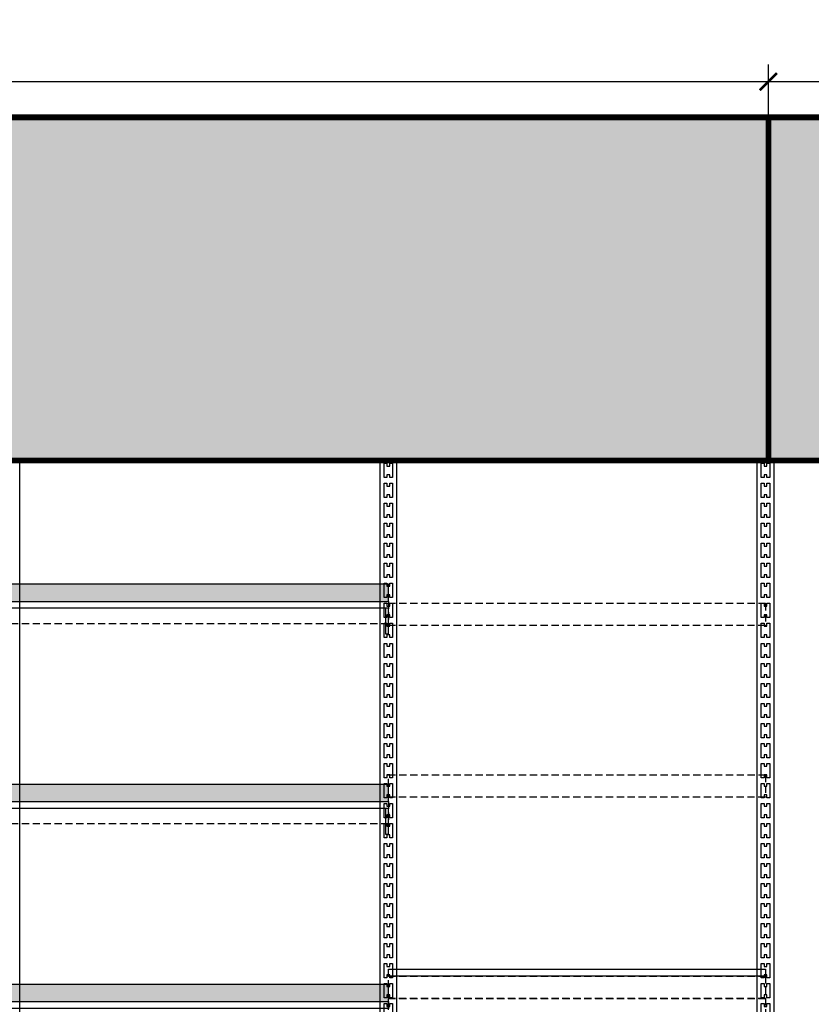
# Model space of a CAD drawing. Header units: centimetres. Extents: x 4120 to 19220, y -7417 to 180.
# Tile 79 of 223: x 12195 to 12333, y -6555 to -6383. Entities that reach past the tile are written whole.
import ezdxf

# ---------------------------------------------------------------- set-up
doc = ezdxf.new("R2010")
doc.units = ezdxf.units.CM
doc.linetypes.add('DASHED', pattern=[19.05, 12.7, -6.35])
doc.layers.add('Otok szary', color=7, linetype='Continuous', true_color=0x7d7d7d)
doc.styles.add('SIMPLEX', font='arial.ttf', dxfattribs={"width": 0.7, "height": 8})
doc.styles.get("Standard").update_dxf_attribs({"font": 'arial.ttf'})
doc.dimstyles.new('1', dxfattribs={"dimscale": 3, "dimtxt": 2, "dimasz": 1, "dimexe": 1, "dimexo": 0, "dimgap": 0.5, "dimtad": 1, "dimdec": 0, "dimdsep": 46, "dimtxsty": 'Standard', "dimblk": 'ARCHTICK', "dimcen": 0.5, "dimdle": 1, "dimclrd": 5, "dimclre": 5, "dimclrt": 5, "dimadec": 0, "dimazin": 2, "dimtfac": 1, "dimtdec": 0, "dimtofl": 0, "dimtmove": 0, "dimatfit": 3, "dimldrblk": 'OBLIQUE', "dimfxl": 1, "dimtvp": 0.5, "dimtolj": 1, "dimtzin": 0, "dimlwd": -1, "dimarcsym": 0})

# ---------------------------------------------------------------- blocks, each defined once
blk = doc.blocks.new('WINOBRANIE 66')
blk.add_line((-31.5, 240), (31.5, 240))
at = {"color": 8}
for points in [[(-34.5, 240), (-34.5, 0), (-31.5, 0), (-31.5, 240), (-34.5, 240)], [(31.5, 240), (31.5, 0), (34.5, 0), (34.5, 240), (31.5, 240)]]:
    blk.add_lwpolyline(points, dxfattribs=at)
at = {"color": 8, "ltscale": 0.002}
for points in [[(-33.75, 239.5), (-33.25, 239.5), (-33.25, 239), (-32.75, 239), (-32.75, 239.5), (-32.25, 239.5), (-32.25, 237), (-32.75, 237), (-32.75, 237.5), (-33.25, 237.5), (-33.25, 237), (-33.75, 237)], [(32.25, 239.5), (32.75, 239.5), (32.75, 239), (33.25, 239), (33.25, 239.5), (33.75, 239.5), (33.75, 237), (33.25, 237), (33.25, 237.5), (32.75, 237.5), (32.75, 237), (32.25, 237)], [(-33.75, 236), (-33.25, 236), (-33.25, 235.5), (-32.75, 235.5), (-32.75, 236), (-32.25, 236), (-32.25, 233.5), (-32.75, 233.5), (-32.75, 234), (-33.25, 234), (-33.25, 233.5), (-33.75, 233.5)], [(32.25, 236), (32.75, 236), (32.75, 235.5), (33.25, 235.5), (33.25, 236), (33.75, 236), (33.75, 233.5), (33.25, 233.5), (33.25, 234), (32.75, 234), (32.75, 233.5), (32.25, 233.5)], [(-33.75, 232.5), (-33.25, 232.5), (-33.25, 232), (-32.75, 232), (-32.75, 232.5), (-32.25, 232.5), (-32.25, 230), (-32.75, 230), (-32.75, 230.5), (-33.25, 230.5), (-33.25, 230), (-33.75, 230)], [(32.25, 232.5), (32.75, 232.5), (32.75, 232), (33.25, 232), (33.25, 232.5), (33.75, 232.5), (33.75, 230), (33.25, 230), (33.25, 230.5), (32.75, 230.5), (32.75, 230), (32.25, 230)], [(-33.75, 229), (-33.25, 229), (-33.25, 228.5), (-32.75, 228.5), (-32.75, 229), (-32.25, 229), (-32.25, 226.5), (-32.75, 226.5), (-32.75, 227), (-33.25, 227), (-33.25, 226.5), (-33.75, 226.5)], [(32.25, 229), (32.75, 229), (32.75, 228.5), (33.25, 228.5), (33.25, 229), (33.75, 229), (33.75, 226.5), (33.25, 226.5), (33.25, 227), (32.75, 227), (32.75, 226.5), (32.25, 226.5)], [(-33.75, 225.5), (-33.25, 225.5), (-33.25, 225), (-32.75, 225), (-32.75, 225.5), (-32.25, 225.5), (-32.25, 223), (-32.75, 223), (-32.75, 223.5), (-33.25, 223.5), (-33.25, 223), (-33.75, 223)], [(32.25, 225.5), (32.75, 225.5), (32.75, 225), (33.25, 225), (33.25, 225.5), (33.75, 225.5), (33.75, 223), (33.25, 223), (33.25, 223.5), (32.75, 223.5), (32.75, 223), (32.25, 223)], [(-33.75, 222), (-33.25, 222), (-33.25, 221.5), (-32.75, 221.5), (-32.75, 222), (-32.25, 222), (-32.25, 219.5), (-32.75, 219.5), (-32.75, 220), (-33.25, 220), (-33.25, 219.5), (-33.75, 219.5)], [(32.25, 222), (32.75, 222), (32.75, 221.5), (33.25, 221.5), (33.25, 222), (33.75, 222), (33.75, 219.5), (33.25, 219.5), (33.25, 220), (32.75, 220), (32.75, 219.5), (32.25, 219.5)], [(-33.75, 218.5), (-33.25, 218.5), (-33.25, 218), (-32.75, 218), (-32.75, 218.5), (-32.25, 218.5), (-32.25, 216), (-32.75, 216), (-32.75, 216.5), (-33.25, 216.5), (-33.25, 216), (-33.75, 216)], [(32.25, 218.5), (32.75, 218.5), (32.75, 218), (33.25, 218), (33.25, 218.5), (33.75, 218.5), (33.75, 216), (33.25, 216), (33.25, 216.5), (32.75, 216.5), (32.75, 216), (32.25, 216)], [(-33.75, 215), (-33.25, 215), (-33.25, 214.5), (-32.75, 214.5), (-32.75, 215), (-32.25, 215), (-32.25, 212.5), (-32.75, 212.5), (-32.75, 213), (-33.25, 213), (-33.25, 212.5), (-33.75, 212.5)], [(32.25, 215), (32.75, 215), (32.75, 214.5), (33.25, 214.5), (33.25, 215), (33.75, 215), (33.75, 212.5), (33.25, 212.5), (33.25, 213), (32.75, 213), (32.75, 212.5), (32.25, 212.5)], [(-33.75, 211.5), (-33.25, 211.5), (-33.25, 211), (-32.75, 211), (-32.75, 211.5), (-32.25, 211.5), (-32.25, 209), (-32.75, 209), (-32.75, 209.5), (-33.25, 209.5), (-33.25, 209), (-33.75, 209)], [(32.25, 211.5), (32.75, 211.5), (32.75, 211), (33.25, 211), (33.25, 211.5), (33.75, 211.5), (33.75, 209), (33.25, 209), (33.25, 209.5), (32.75, 209.5), (32.75, 209), (32.25, 209)], [(-33.75, 208), (-33.25, 208), (-33.25, 207.5), (-32.75, 207.5), (-32.75, 208), (-32.25, 208), (-32.25, 205.5), (-32.75, 205.5), (-32.75, 206), (-33.25, 206), (-33.25, 205.5), (-33.75, 205.5)], [(32.25, 208), (32.75, 208), (32.75, 207.5), (33.25, 207.5), (33.25, 208), (33.75, 208), (33.75, 205.5), (33.25, 205.5), (33.25, 206), (32.75, 206), (32.75, 205.5), (32.25, 205.5)], [(-33.75, 204.5), (-33.25, 204.5), (-33.25, 204), (-32.75, 204), (-32.75, 204.5), (-32.25, 204.5), (-32.25, 202), (-32.75, 202), (-32.75, 202.5), (-33.25, 202.5), (-33.25, 202), (-33.75, 202)], [(32.25, 204.5), (32.75, 204.5), (32.75, 204), (33.25, 204), (33.25, 204.5), (33.75, 204.5), (33.75, 202), (33.25, 202), (33.25, 202.5), (32.75, 202.5), (32.75, 202), (32.25, 202)], [(-33.75, 201), (-33.25, 201), (-33.25, 200.5), (-32.75, 200.5), (-32.75, 201), (-32.25, 201), (-32.25, 198.5), (-32.75, 198.5), (-32.75, 199), (-33.25, 199), (-33.25, 198.5), (-33.75, 198.5)], [(32.25, 201), (32.75, 201), (32.75, 200.5), (33.25, 200.5), (33.25, 201), (33.75, 201), (33.75, 198.5), (33.25, 198.5), (33.25, 199), (32.75, 199), (32.75, 198.5), (32.25, 198.5)], [(-33.75, 197.5), (-33.25, 197.5), (-33.25, 197), (-32.75, 197), (-32.75, 197.5), (-32.25, 197.5), (-32.25, 195), (-32.75, 195), (-32.75, 195.5), (-33.25, 195.5), (-33.25, 195), (-33.75, 195)], [(32.25, 197.5), (32.75, 197.5), (32.75, 197), (33.25, 197), (33.25, 197.5), (33.75, 197.5), (33.75, 195), (33.25, 195), (33.25, 195.5), (32.75, 195.5), (32.75, 195), (32.25, 195)], [(-33.75, 194), (-33.25, 194), (-33.25, 193.5), (-32.75, 193.5), (-32.75, 194), (-32.25, 194), (-32.25, 191.5), (-32.75, 191.5), (-32.75, 192), (-33.25, 192), (-33.25, 191.5), (-33.75, 191.5)], [(32.25, 194), (32.75, 194), (32.75, 193.5), (33.25, 193.5), (33.25, 194), (33.75, 194), (33.75, 191.5), (33.25, 191.5), (33.25, 192), (32.75, 192), (32.75, 191.5), (32.25, 191.5)], [(-33.75, 190.5), (-33.25, 190.5), (-33.25, 190), (-32.75, 190), (-32.75, 190.5), (-32.25, 190.5), (-32.25, 188), (-32.75, 188), (-32.75, 188.5), (-33.25, 188.5), (-33.25, 188), (-33.75, 188)], [(32.25, 190.5), (32.75, 190.5), (32.75, 190), (33.25, 190), (33.25, 190.5), (33.75, 190.5), (33.75, 188), (33.25, 188), (33.25, 188.5), (32.75, 188.5), (32.75, 188), (32.25, 188)], [(-33.75, 187), (-33.25, 187), (-33.25, 186.5), (-32.75, 186.5), (-32.75, 187), (-32.25, 187), (-32.25, 184.5), (-32.75, 184.5), (-32.75, 185), (-33.25, 185), (-33.25, 184.5), (-33.75, 184.5)], [(32.25, 187), (32.75, 187), (32.75, 186.5), (33.25, 186.5), (33.25, 187), (33.75, 187), (33.75, 184.5), (33.25, 184.5), (33.25, 185), (32.75, 185), (32.75, 184.5), (32.25, 184.5)], [(-33.75, 183.5), (-33.25, 183.5), (-33.25, 183), (-32.75, 183), (-32.75, 183.5), (-32.25, 183.5), (-32.25, 181), (-32.75, 181), (-32.75, 181.5), (-33.25, 181.5), (-33.25, 181), (-33.75, 181)], [(32.25, 183.5), (32.75, 183.5), (32.75, 183), (33.25, 183), (33.25, 183.5), (33.75, 183.5), (33.75, 181), (33.25, 181), (33.25, 181.5), (32.75, 181.5), (32.75, 181), (32.25, 181)], [(-33.75, 180), (-33.25, 180), (-33.25, 179.5), (-32.75, 179.5), (-32.75, 180), (-32.25, 180), (-32.25, 177.5), (-32.75, 177.5), (-32.75, 178), (-33.25, 178), (-33.25, 177.5), (-33.75, 177.5)], [(32.25, 180), (32.75, 180), (32.75, 179.5), (33.25, 179.5), (33.25, 180), (33.75, 180), (33.75, 177.5), (33.25, 177.5), (33.25, 178), (32.75, 178), (32.75, 177.5), (32.25, 177.5)], [(-33.75, 176.5), (-33.25, 176.5), (-33.25, 176), (-32.75, 176), (-32.75, 176.5), (-32.25, 176.5), (-32.25, 174), (-32.75, 174), (-32.75, 174.5), (-33.25, 174.5), (-33.25, 174), (-33.75, 174)], [(32.25, 176.5), (32.75, 176.5), (32.75, 176), (33.25, 176), (33.25, 176.5), (33.75, 176.5), (33.75, 174), (33.25, 174), (33.25, 174.5), (32.75, 174.5), (32.75, 174), (32.25, 174)], [(-33.75, 173), (-33.25, 173), (-33.25, 172.5), (-32.75, 172.5), (-32.75, 173), (-32.25, 173), (-32.25, 170.5), (-32.75, 170.5), (-32.75, 171), (-33.25, 171), (-33.25, 170.5), (-33.75, 170.5)], [(32.25, 173), (32.75, 173), (32.75, 172.5), (33.25, 172.5), (33.25, 173), (33.75, 173), (33.75, 170.5), (33.25, 170.5), (33.25, 171), (32.75, 171), (32.75, 170.5), (32.25, 170.5)], [(-33.75, 169.5), (-33.25, 169.5), (-33.25, 169), (-32.75, 169), (-32.75, 169.5), (-32.25, 169.5), (-32.25, 167), (-32.75, 167), (-32.75, 167.5), (-33.25, 167.5), (-33.25, 167), (-33.75, 167)], [(32.25, 169.5), (32.75, 169.5), (32.75, 169), (33.25, 169), (33.25, 169.5), (33.75, 169.5), (33.75, 167), (33.25, 167), (33.25, 167.5), (32.75, 167.5), (32.75, 167), (32.25, 167)], [(-33.75, 166), (-33.25, 166), (-33.25, 165.5), (-32.75, 165.5), (-32.75, 166), (-32.25, 166), (-32.25, 163.5), (-32.75, 163.5), (-32.75, 164), (-33.25, 164), (-33.25, 163.5), (-33.75, 163.5)], [(32.25, 166), (32.75, 166), (32.75, 165.5), (33.25, 165.5), (33.25, 166), (33.75, 166), (33.75, 163.5), (33.25, 163.5), (33.25, 164), (32.75, 164), (32.75, 163.5), (32.25, 163.5)], [(-33.75, 162.5), (-33.25, 162.5), (-33.25, 162), (-32.75, 162), (-32.75, 162.5), (-32.25, 162.5), (-32.25, 160), (-32.75, 160), (-32.75, 160.5), (-33.25, 160.5), (-33.25, 160), (-33.75, 160)], [(32.25, 162.5), (32.75, 162.5), (32.75, 162), (33.25, 162), (33.25, 162.5), (33.75, 162.5), (33.75, 160), (33.25, 160), (33.25, 160.5), (32.75, 160.5), (32.75, 160), (32.25, 160)], [(-33.75, 159), (-33.25, 159), (-33.25, 158.5), (-32.75, 158.5), (-32.75, 159), (-32.25, 159), (-32.25, 156.5), (-32.75, 156.5), (-32.75, 157), (-33.25, 157), (-33.25, 156.5), (-33.75, 156.5)], [(32.25, 159), (32.75, 159), (32.75, 158.5), (33.25, 158.5), (33.25, 159), (33.75, 159), (33.75, 156.5), (33.25, 156.5), (33.25, 157), (32.75, 157), (32.75, 156.5), (32.25, 156.5)], [(-33.75, 155.5), (-33.25, 155.5), (-33.25, 155), (-32.75, 155), (-32.75, 155.5), (-32.25, 155.5), (-32.25, 153), (-32.75, 153), (-32.75, 153.5), (-33.25, 153.5), (-33.25, 153), (-33.75, 153)], [(32.25, 155.5), (32.75, 155.5), (32.75, 155), (33.25, 155), (33.25, 155.5), (33.75, 155.5), (33.75, 153), (33.25, 153), (33.25, 153.5), (32.75, 153.5), (32.75, 153), (32.25, 153)], [(-33.75, 152), (-33.25, 152), (-33.25, 151.5), (-32.75, 151.5), (-32.75, 152), (-32.25, 152), (-32.25, 149.5), (-32.75, 149.5), (-32.75, 150), (-33.25, 150), (-33.25, 149.5), (-33.75, 149.5)], [(32.25, 152), (32.75, 152), (32.75, 151.5), (33.25, 151.5), (33.25, 152), (33.75, 152), (33.75, 149.5), (33.25, 149.5), (33.25, 150), (32.75, 150), (32.75, 149.5), (32.25, 149.5)], [(-33.75, 148.5), (-33.25, 148.5), (-33.25, 148), (-32.75, 148), (-32.75, 148.5), (-32.25, 148.5), (-32.25, 146), (-32.75, 146), (-32.75, 146.5), (-33.25, 146.5), (-33.25, 146), (-33.75, 146)], [(32.25, 148.5), (32.75, 148.5), (32.75, 148), (33.25, 148), (33.25, 148.5), (33.75, 148.5), (33.75, 146), (33.25, 146), (33.25, 146.5), (32.75, 146.5), (32.75, 146), (32.25, 146)], [(-33.75, 145), (-33.25, 145), (-33.25, 144.5), (-32.75, 144.5), (-32.75, 145), (-32.25, 145), (-32.25, 142.5), (-32.75, 142.5), (-32.75, 143), (-33.25, 143), (-33.25, 142.5), (-33.75, 142.5)], [(32.25, 145), (32.75, 145), (32.75, 144.5), (33.25, 144.5), (33.25, 145), (33.75, 145), (33.75, 142.5), (33.25, 142.5), (33.25, 143), (32.75, 143), (32.75, 142.5), (32.25, 142.5)]]:
    blk.add_lwpolyline(points, close=True, dxfattribs=at)
at = {"color": 253, "linetype": 'DASHED', "ltscale": 0.1, "true_color": 0xb3b3b3}
for points in [[(-33, 215), (33, 215), (33, 211.1), (-33, 211.1)], [(-33, 185), (33, 185), (33, 181.1), (-33, 181.1)], [(-33, 149.8), (33, 149.8), (33, 145.9), (-33, 145.9)], [(-33, 145.9), (33, 145.9), (33, 142), (-33, 142)]]:
    blk.add_lwpolyline(points, close=True, dxfattribs=at)
blk.add_lwpolyline([(-33, 151), (33, 151), (33, 149.8), (-33, 149.8)], close=True)
blk = doc.blocks.new('Ogranicznik plexi front 66')
h = blk.add_hatch(color=252)
h.set_gradient(color1=(148, 148, 148), rotation=135, tint=1, name='CYLINDER')
h.paths.add_polyline_path([(0, 3), (0, 0), (66, 0), (66, 3)])
blk.add_lwpolyline([(0, 0), (66, 0), (66, 3), (0, 3)], close=True)
blk = doc.blocks.new('fdsf')
blk.add_line((18879.37, 15854.81), (18942.37, 15854.81))
at = {"color": 8}
for points in [[(18876.37, 15854.81), (18876.37, 15614.81), (18879.37, 15614.81), (18879.37, 15854.81), (18876.37, 15854.81)], [(18942.37, 15854.81), (18942.37, 15614.81), (18945.37, 15614.81), (18945.37, 15854.81), (18942.37, 15854.81)]]:
    blk.add_lwpolyline(points, dxfattribs=at)
at = {"color": 8, "ltscale": 0.002}
for points in [[(18943.12, 15854.31), (18943.62, 15854.31), (18943.62, 15853.81), (18944.12, 15853.81), (18944.12, 15854.31), (18944.62, 15854.31), (18944.62, 15851.81), (18944.12, 15851.81), (18944.12, 15852.31), (18943.62, 15852.31), (18943.62, 15851.81), (18943.12, 15851.81)], [(18943.12, 15850.81), (18943.62, 15850.81), (18943.62, 15850.31), (18944.12, 15850.31), (18944.12, 15850.81), (18944.62, 15850.81), (18944.62, 15848.31), (18944.12, 15848.31), (18944.12, 15848.81), (18943.62, 15848.81), (18943.62, 15848.31), (18943.12, 15848.31)], [(18943.12, 15847.31), (18943.62, 15847.31), (18943.62, 15846.81), (18944.12, 15846.81), (18944.12, 15847.31), (18944.62, 15847.31), (18944.62, 15844.81), (18944.12, 15844.81), (18944.12, 15845.31), (18943.62, 15845.31), (18943.62, 15844.81), (18943.12, 15844.81)], [(18943.12, 15843.81), (18943.62, 15843.81), (18943.62, 15843.31), (18944.12, 15843.31), (18944.12, 15843.81), (18944.62, 15843.81), (18944.62, 15841.31), (18944.12, 15841.31), (18944.12, 15841.81), (18943.62, 15841.81), (18943.62, 15841.31), (18943.12, 15841.31)], [(18943.12, 15840.31), (18943.62, 15840.31), (18943.62, 15839.81), (18944.12, 15839.81), (18944.12, 15840.31), (18944.62, 15840.31), (18944.62, 15837.81), (18944.12, 15837.81), (18944.12, 15838.31), (18943.62, 15838.31), (18943.62, 15837.81), (18943.12, 15837.81)], [(18943.12, 15836.81), (18943.62, 15836.81), (18943.62, 15836.31), (18944.12, 15836.31), (18944.12, 15836.81), (18944.62, 15836.81), (18944.62, 15834.31), (18944.12, 15834.31), (18944.12, 15834.81), (18943.62, 15834.81), (18943.62, 15834.31), (18943.12, 15834.31)], [(18943.12, 15833.31), (18943.62, 15833.31), (18943.62, 15832.81), (18944.12, 15832.81), (18944.12, 15833.31), (18944.62, 15833.31), (18944.62, 15830.81), (18944.12, 15830.81), (18944.12, 15831.31), (18943.62, 15831.31), (18943.62, 15830.81), (18943.12, 15830.81)], [(18943.12, 15829.81), (18943.62, 15829.81), (18943.62, 15829.31), (18944.12, 15829.31), (18944.12, 15829.81), (18944.62, 15829.81), (18944.62, 15827.31), (18944.12, 15827.31), (18944.12, 15827.81), (18943.62, 15827.81), (18943.62, 15827.31), (18943.12, 15827.31)], [(18943.12, 15826.31), (18943.62, 15826.31), (18943.62, 15825.81), (18944.12, 15825.81), (18944.12, 15826.31), (18944.62, 15826.31), (18944.62, 15823.81), (18944.12, 15823.81), (18944.12, 15824.31), (18943.62, 15824.31), (18943.62, 15823.81), (18943.12, 15823.81)], [(18943.12, 15822.81), (18943.62, 15822.81), (18943.62, 15822.31), (18944.12, 15822.31), (18944.12, 15822.81), (18944.62, 15822.81), (18944.62, 15820.31), (18944.12, 15820.31), (18944.12, 15820.81), (18943.62, 15820.81), (18943.62, 15820.31), (18943.12, 15820.31)], [(18943.12, 15819.31), (18943.62, 15819.31), (18943.62, 15818.81), (18944.12, 15818.81), (18944.12, 15819.31), (18944.62, 15819.31), (18944.62, 15816.81), (18944.12, 15816.81), (18944.12, 15817.31), (18943.62, 15817.31), (18943.62, 15816.81), (18943.12, 15816.81)], [(18943.12, 15815.81), (18943.62, 15815.81), (18943.62, 15815.31), (18944.12, 15815.31), (18944.12, 15815.81), (18944.62, 15815.81), (18944.62, 15813.31), (18944.12, 15813.31), (18944.12, 15813.81), (18943.62, 15813.81), (18943.62, 15813.31), (18943.12, 15813.31)], [(18943.12, 15812.31), (18943.62, 15812.31), (18943.62, 15811.81), (18944.12, 15811.81), (18944.12, 15812.31), (18944.62, 15812.31), (18944.62, 15809.81), (18944.12, 15809.81), (18944.12, 15810.31), (18943.62, 15810.31), (18943.62, 15809.81), (18943.12, 15809.81)], [(18943.12, 15808.81), (18943.62, 15808.81), (18943.62, 15808.31), (18944.12, 15808.31), (18944.12, 15808.81), (18944.62, 15808.81), (18944.62, 15806.31), (18944.12, 15806.31), (18944.12, 15806.81), (18943.62, 15806.81), (18943.62, 15806.31), (18943.12, 15806.31)], [(18943.12, 15805.31), (18943.62, 15805.31), (18943.62, 15804.81), (18944.12, 15804.81), (18944.12, 15805.31), (18944.62, 15805.31), (18944.62, 15802.81), (18944.12, 15802.81), (18944.12, 15803.31), (18943.62, 15803.31), (18943.62, 15802.81), (18943.12, 15802.81)], [(18943.12, 15801.81), (18943.62, 15801.81), (18943.62, 15801.31), (18944.12, 15801.31), (18944.12, 15801.81), (18944.62, 15801.81), (18944.62, 15799.31), (18944.12, 15799.31), (18944.12, 15799.81), (18943.62, 15799.81), (18943.62, 15799.31), (18943.12, 15799.31)], [(18943.12, 15798.31), (18943.62, 15798.31), (18943.62, 15797.81), (18944.12, 15797.81), (18944.12, 15798.31), (18944.62, 15798.31), (18944.62, 15795.81), (18944.12, 15795.81), (18944.12, 15796.31), (18943.62, 15796.31), (18943.62, 15795.81), (18943.12, 15795.81)], [(18943.12, 15794.81), (18943.62, 15794.81), (18943.62, 15794.31), (18944.12, 15794.31), (18944.12, 15794.81), (18944.62, 15794.81), (18944.62, 15792.31), (18944.12, 15792.31), (18944.12, 15792.81), (18943.62, 15792.81), (18943.62, 15792.31), (18943.12, 15792.31)], [(18943.12, 15791.31), (18943.62, 15791.31), (18943.62, 15790.81), (18944.12, 15790.81), (18944.12, 15791.31), (18944.62, 15791.31), (18944.62, 15788.81), (18944.12, 15788.81), (18944.12, 15789.31), (18943.62, 15789.31), (18943.62, 15788.81), (18943.12, 15788.81)], [(18943.12, 15787.81), (18943.62, 15787.81), (18943.62, 15787.31), (18944.12, 15787.31), (18944.12, 15787.81), (18944.62, 15787.81), (18944.62, 15785.31), (18944.12, 15785.31), (18944.12, 15785.81), (18943.62, 15785.81), (18943.62, 15785.31), (18943.12, 15785.31)], [(18943.12, 15784.31), (18943.62, 15784.31), (18943.62, 15783.81), (18944.12, 15783.81), (18944.12, 15784.31), (18944.62, 15784.31), (18944.62, 15781.81), (18944.12, 15781.81), (18944.12, 15782.31), (18943.62, 15782.31), (18943.62, 15781.81), (18943.12, 15781.81)], [(18943.12, 15780.81), (18943.62, 15780.81), (18943.62, 15780.31), (18944.12, 15780.31), (18944.12, 15780.81), (18944.62, 15780.81), (18944.62, 15778.31), (18944.12, 15778.31), (18944.12, 15778.81), (18943.62, 15778.81), (18943.62, 15778.31), (18943.12, 15778.31)], [(18943.12, 15777.31), (18943.62, 15777.31), (18943.62, 15776.81), (18944.12, 15776.81), (18944.12, 15777.31), (18944.62, 15777.31), (18944.62, 15774.81), (18944.12, 15774.81), (18944.12, 15775.31), (18943.62, 15775.31), (18943.62, 15774.81), (18943.12, 15774.81)], [(18943.12, 15773.81), (18943.62, 15773.81), (18943.62, 15773.31), (18944.12, 15773.31), (18944.12, 15773.81), (18944.62, 15773.81), (18944.62, 15771.31), (18944.12, 15771.31), (18944.12, 15771.81), (18943.62, 15771.81), (18943.62, 15771.31), (18943.12, 15771.31)], [(18943.12, 15770.31), (18943.62, 15770.31), (18943.62, 15769.81), (18944.12, 15769.81), (18944.12, 15770.31), (18944.62, 15770.31), (18944.62, 15767.81), (18944.12, 15767.81), (18944.12, 15768.31), (18943.62, 15768.31), (18943.62, 15767.81), (18943.12, 15767.81)], [(18943.12, 15766.81), (18943.62, 15766.81), (18943.62, 15766.31), (18944.12, 15766.31), (18944.12, 15766.81), (18944.62, 15766.81), (18944.62, 15764.31), (18944.12, 15764.31), (18944.12, 15764.81), (18943.62, 15764.81), (18943.62, 15764.31), (18943.12, 15764.31)], [(18943.12, 15763.31), (18943.62, 15763.31), (18943.62, 15762.81), (18944.12, 15762.81), (18944.12, 15763.31), (18944.62, 15763.31), (18944.62, 15760.81), (18944.12, 15760.81), (18944.12, 15761.31), (18943.62, 15761.31), (18943.62, 15760.81), (18943.12, 15760.81)], [(18943.12, 15759.81), (18943.62, 15759.81), (18943.62, 15759.31), (18944.12, 15759.31), (18944.12, 15759.81), (18944.62, 15759.81), (18944.62, 15757.31), (18944.12, 15757.31), (18944.12, 15757.81), (18943.62, 15757.81), (18943.62, 15757.31), (18943.12, 15757.31)]]:
    blk.add_lwpolyline(points, close=True, dxfattribs=at)
for points in [[(18877.87, 15830.14), (18943.87, 15830.14), (18943.87, 15833.14), (18877.87, 15833.14)], [(18877.87, 15830.14), (18943.87, 15830.14), (18943.87, 15828.94), (18877.87, 15828.94)], [(18943.87, 15828.94), (18943.37, 15828.94), (18943.37, 15824.45), (18943.87, 15824.45)], [(18877.87, 15795.14), (18943.87, 15795.14), (18943.87, 15798.14), (18877.87, 15798.14)], [(18877.87, 15795.14), (18943.87, 15795.14), (18943.87, 15793.94), (18877.87, 15793.94)], [(18943.87, 15793.94), (18943.37, 15793.94), (18943.37, 15789.45), (18943.87, 15789.45)], [(18877.87, 15760.14), (18943.87, 15760.14), (18943.87, 15763.14), (18877.87, 15763.14)], [(18877.87, 15760.14), (18943.87, 15760.14), (18943.87, 15758.94), (18877.87, 15758.94)]]:
    blk.add_lwpolyline(points, close=True)
at = {"color": 253, "linetype": 'DASHED', "ltscale": 0.1, "true_color": 0xb3b3b3}
for points in [[(18877.87, 15830.14), (18943.87, 15830.14), (18943.87, 15826.24), (18877.87, 15826.24)], [(18877.87, 15795.14), (18943.87, 15795.14), (18943.87, 15791.24), (18877.87, 15791.24)], [(18877.87, 15760.14), (18943.87, 15760.14), (18943.87, 15756.24), (18877.87, 15756.24)]]:
    blk.add_lwpolyline(points, close=True, dxfattribs=at)
for p in [(18877.87, 15830.14), (18877.87, 15795.14), (18877.87, 15760.14)]:
    blk.add_blockref('Ogranicznik plexi front 66', p)
blk = doc.blocks.new('_ArchTick')
at = {"color": 0, "linetype": 'ByBlock', "const_width": 0.15}
blk.add_lwpolyline([(-0.5, -0.5), (0.5, 0.5)], dxfattribs=at)
blk = doc.blocks.new('*D1091')
at = {"color": 5, "lineweight": -2}
for p, q in [((11927.57, -6399.99), (11927.57, -6390.74)), ((12325.57, -6399.99), (12325.57, -6390.74))]:
    blk.add_line(p, q, dxfattribs=at)
at = {"color": 5}
blk.add_line((11924.57, -6393.74), (12328.57, -6393.74), dxfattribs=at)
at = {"layer": 'Defpoints', "color": 0}
for p in [(12325.57, -6393.74), (11927.57, -6399.99), (12325.57, -6399.99)]:
    blk.add_point(p, dxfattribs=at)
at = {"color": 5, "xscale": 3, "yscale": 3, "zscale": 3, "rotation": 180}
blk.add_blockref('_ArchTick', (11927.57, -6393.74), dxfattribs=at)
at = {"color": 5, "xscale": 3, "yscale": 3, "zscale": 3}
blk.add_blockref('_ArchTick', (12325.57, -6393.74), dxfattribs=at)
at = {"color": 5, "insert": (12126.57, -6388.16), "char_height": 8, "attachment_point": 5, "style": 'SIMPLEX'}
blk.add_mtext('\\A1;398', dxfattribs=at)
blk = doc.blocks.new('_Oblique')
at = {"color": 0, "linetype": 'ByBlock', "lineweight": -2}
blk.add_line((-0.5, -0.5), (0.5, 0.5), dxfattribs=at)
blk = doc.blocks.new('*D1092')
at = {"color": 5, "lineweight": -2}
for p, q in [((12325.57, -6399.99), (12325.57, -6390.74)), ((12485.58, -6399.99), (12485.58, -6390.74))]:
    blk.add_line(p, q, dxfattribs=at)
at = {"color": 5}
blk.add_line((12322.57, -6393.74), (12488.58, -6393.74), dxfattribs=at)
at = {"layer": 'Defpoints', "color": 0}
for p in [(12485.58, -6393.74), (12325.57, -6399.99), (12485.58, -6399.99)]:
    blk.add_point(p, dxfattribs=at)
at = {"color": 5, "xscale": 3, "yscale": 3, "zscale": 3, "rotation": 180}
blk.add_blockref('_ArchTick', (12325.57, -6393.74), dxfattribs=at)
at = {"color": 5, "xscale": 3, "yscale": 3, "zscale": 3}
blk.add_blockref('_ArchTick', (12485.58, -6393.74), dxfattribs=at)
at = {"color": 5, "insert": (12405.57, -6388.16), "char_height": 8, "attachment_point": 5, "style": 'SIMPLEX'}
blk.add_mtext('\\A1;160', dxfattribs=at)

msp = doc.modelspace()

# ---------------------------------------------------------------- hatches: boundary and pattern name
at = {"true_color": 0x4f5250}
msp.add_hatch(color=251, dxfattribs=at).paths.add_polyline_path([(12492.58, -6399.99), (12492.58, -6459.99), (11927.57, -6459.99), (11927.57, -6399.99)])

# ---------------------------------------------------------------- linework, layer by layer
at = {"layer": 'Otok szary', "const_width": 1, "elevation": 0}
for points in [[(12326.57, -6459.99), (11927.57, -6459.99), (11927.57, -6399.99), (12325.57, -6399.99), (12325.57, -6459.99)], [(12492.58, -6459.99), (12325.57, -6459.99), (12325.57, -6399.99), (12492.58, -6399.99), (12492.58, -6459.99)]]:
    msp.add_lwpolyline(points, dxfattribs=at)

# ---------------------------------------------------------------- block references
msp.add_blockref('fdsf', (-6684.8, -22314.8))
at = {"color": 8}
msp.add_blockref('WINOBRANIE 66', (12292.07, -6699.99), dxfattribs=at)

# ---------------------------------------------------------------- dimensions: what is measured, and where the dimension line sits
for base, p1, p2, picture, middle in [((12325.57, -6393.74, 0), (11927.57, -6399.99, 0), (12325.57, -6399.99, 0), '*D1091', (12126.57, -6388.16, 0)), ((12485.58, -6393.74, 0), (12325.57, -6399.99, 0), (12485.58, -6399.99, 0), '*D1092', (12405.57, -6388.16, 0))]:
    dim = msp.add_linear_dim(base=base, p1=p1, p2=p2, dimstyle='1', override={"dimtxsty": 'SIMPLEX'})
    dim.commit()
    dim.dimension.update_dxf_attribs({"geometry": picture, "text_midpoint": middle})

doc.saveas('drawing.dxf')
